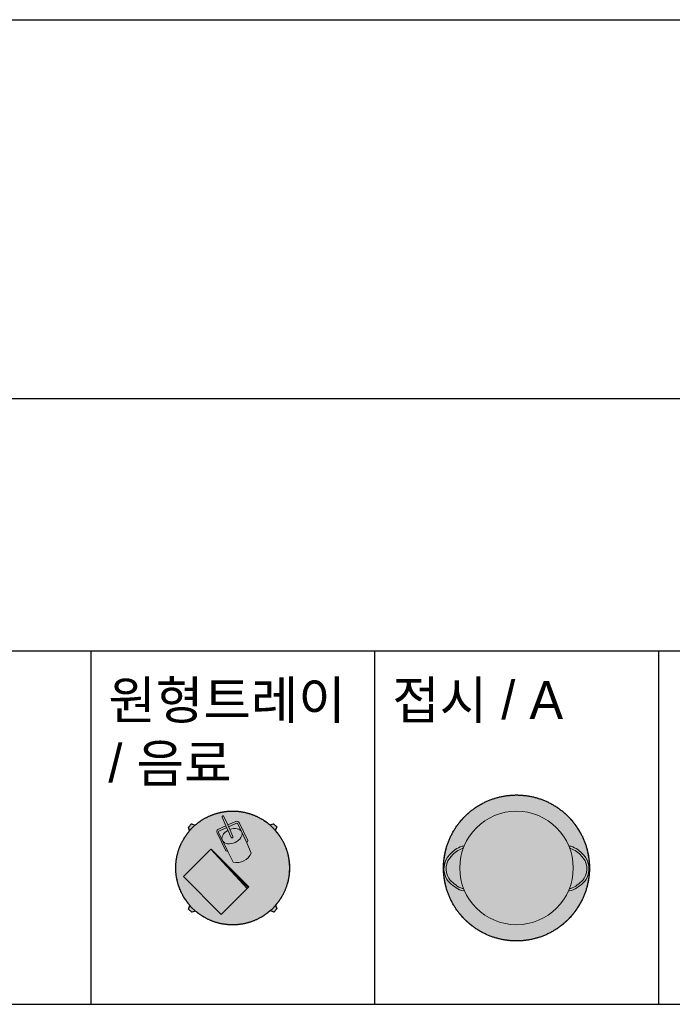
# Model space of a CAD drawing. Header units: millimetres. Extents: x 488786 to 747986, y 25193 to 95000.
# Tile 46 of 127: x 556269 to 558855, y 91100 to 95000. Entities that reach past the tile are written whole.
import ezdxf

# ---------------------------------------------------------------- set-up
doc = ezdxf.new("R2010")
doc.units = ezdxf.units.MM
for name, color, linetype in [('10. ETC', 251, 'Continuous'), ('13. TXT2', 43, 'Continuous'), ('25. 255', 255, 'Continuous'), ('6. FUR1', 181, 'Continuous')]:
    doc.layers.add(name, color=color, linetype=linetype)
doc.layers.add('7. FUR2', color=241, linetype='Continuous', lineweight=5)
doc.styles.add('YUHIHA_TEXT', font='Pretendard-Regular.ttf')

# ---------------------------------------------------------------- blocks, each defined once
blk = doc.blocks.new('YUHIHA_Accessory_RoundTray_Drink_A_Plan')
at = {"layer": '25. 255', "transparency": 33554687}
blk.add_hatch(color=256, dxfattribs=at).paths.add_polyline_path([(-170.2, -148.2), (-171.8, -146.2), (-173.5, -144.3), (-175.1, -142.4), (-176.7, -140.4), (-178.3, -138.4), (-179.8, -136.4), (-181.4, -134.4), (-182.9, -132.4), (-184.4, -130.4), (-185.8, -128.3), (-187.3, -126.2), (-188.7, -124.1), (-190.1, -122), (-191.4, -119.9), (-192.8, -117.7), (-194.1, -115.6), (-195.4, -113.4), (-196.7, -111.2), (-197.9, -109), (-199.1, -106.8), (-200.3, -104.6), (-201.5, -102.3), (-202.6, -100.1), (-203.8, -97.8), (-204.9, -95.5), (-205.9, -93.2), (-207, -90.9), (-208, -88.6), (-209, -86.3), (-210, -84), (-210.9, -81.6), (-211.8, -79.2), (-212.7, -76.9), (-213.6, -74.5), (-214.4, -72.1), (-215.2, -69.7), (-216, -67.3), (-216.7, -64.9), (-217.5, -62.5), (-218.2, -60), (-218.8, -57.6), (-219.5, -55.2), (-220.1, -52.7), (-220.7, -50.2), (-221.2, -47.8), (-221.8, -45.3), (-222.3, -42.8), (-222.8, -40.3), (-223.2, -37.9), (-223.6, -35.4), (-224, -32.9), (-224.4, -30.4), (-224.7, -27.8), (-225, -25.3), (-225.3, -22.8), (-225.6, -20.3), (-225.8, -17.8), (-226, -15.3), (-226.2, -12.7), (-226.3, -10.2), (-226.4, -7.7), (-226.5, -5.2), (-226.6, -2.6), (-226.6, -0.1), (-226.6, 2.4), (-226.5, 5), (-226.5, 7.5), (-226.4, 10), (-226.3, 12.5), (-226.1, 15.1), (-226, 17.6), (-225.8, 20.1), (-225.5, 22.6), (-225.3, 25.1), (-225, 27.7), (-224.7, 30.2), (-224.3, 32.7), (-224, 35.2), (-223.6, 37.7), (-223.2, 40.2), (-222.7, 42.7), (-222.2, 45.1), (-221.7, 47.6), (-221.2, 50.1), (-220.6, 52.6), (-220, 55), (-219.4, 57.5), (-218.7, 59.9), (-218.1, 62.4), (-217.4, 64.8), (-216.6, 67.2), (-215.9, 69.6), (-215.1, 72), (-214.3, 74.4), (-213.5, 76.8), (-212.6, 79.2), (-211.7, 81.5), (-210.8, 83.9), (-209.8, 86.3), (-208.9, 88.6), (-207.9, 90.9), (-206.8, 93.2), (-205.8, 95.5), (-204.7, 97.8), (-203.6, 100.1), (-202.5, 102.4), (-201.4, 104.6), (-200.2, 106.9), (-199, 109.1), (-197.8, 111.3), (-196.5, 113.5), (-195.2, 115.7), (-193.9, 117.9), (-192.6, 120), (-191.3, 122.1), (-189.9, 124.3), (-188.5, 126.4), (-187.1, 128.5), (-185.6, 130.6), (-184.2, 132.6), (-182.7, 134.7), (-181.2, 136.7), (-179.6, 138.7), (-178.1, 140.7), (-176.5, 142.7), (-174.9, 144.6), (-173.3, 146.6), (-171.6, 148.5), (-176.6, 163.2), (-164.3, 175.5), (-150.3, 170), (-148.4, 171.7), (-146.5, 173.3), (-144.5, 174.9), (-142.6, 176.5), (-140.6, 178.1), (-138.6, 179.7), (-136.6, 181.2), (-134.5, 182.7), (-132.5, 184.2), (-130.4, 185.7), (-128.4, 187.1), (-126.3, 188.5), (-124.1, 189.9), (-122, 191.3), (-119.9, 192.6), (-117.7, 193.9), (-115.5, 195.2), (-113.4, 196.5), (-111.2, 197.7), (-108.9, 199), (-106.7, 200.2), (-104.5, 201.3), (-102.2, 202.5), (-99.9, 203.6), (-97.7, 204.7), (-95.4, 205.8), (-93.1, 206.8), (-90.8, 207.8), (-88.4, 208.8), (-86.1, 209.8), (-83.7, 210.7), (-81.4, 211.7), (-79, 212.5), (-76.6, 213.4), (-74.3, 214.2), (-71.9, 215), (-69.4, 215.8), (-67, 216.6), (-64.6, 217.3), (-62.2, 218), (-59.7, 218.7), (-57.3, 219.3), (-54.8, 219.9), (-52.4, 220.5), (-49.9, 221.1), (-47.4, 221.6), (-45, 222.1), (-42.5, 222.6), (-40, 223), (-37.5, 223.5), (-35, 223.9), (-32.5, 224.2), (-30, 224.6), (-27.5, 224.9), (-25, 225.2), (-22.4, 225.4), (-19.9, 225.6), (-17.4, 225.8), (-14.9, 226), (-12.4, 226.1), (-9.8, 226.3), (-7.3, 226.3), (-4.8, 226.4), (-2.2, 226.4), (0.3, 226.4), (2.8, 226.4), (5.3, 226.3), (7.9, 226.2), (10.4, 226.1), (12.9, 226), (15.5, 225.8), (18, 225.6), (20.5, 225.4), (23, 225.1), (25.5, 224.8), (28, 224.5), (30.5, 224.2), (33, 223.8), (35.5, 223.4), (38, 223), (40.5, 222.5), (43, 222.1), (45.5, 221.5), (48, 221), (50.4, 220.4), (52.9, 219.9), (55.3, 219.2), (57.8, 218.6), (60.2, 217.9), (62.6, 217.2), (65.1, 216.5), (67.5, 215.7), (69.9, 214.9), (72.3, 214.1), (74.7, 213.3), (77, 212.4), (79.4, 211.5), (81.8, 210.6), (84.1, 209.7), (86.5, 208.7), (88.8, 207.7), (91.1, 206.7), (93.4, 205.6), (95.7, 204.6), (98, 203.5), (100.2, 202.3), (102.5, 201.2), (104.7, 200), (107, 198.8), (109.2, 197.6), (111.4, 196.3), (113.5, 195.1), (115.7, 193.8), (117.9, 192.4), (120, 191.1), (122.1, 189.7), (124.3, 188.3), (126.3, 186.9), (128.4, 185.5), (130.5, 184), (132.5, 182.5), (134.6, 181), (136.6, 179.5), (138.6, 177.9), (140.5, 176.3), (142.5, 174.7), (144.4, 173.1), (146.4, 171.5), (161, 176.4), (173.4, 164.1), (167.9, 150.1), (169.5, 148.2), (171.2, 146.3), (172.8, 144.4), (174.4, 142.4), (176, 140.4), (177.5, 138.4), (179.1, 136.4), (180.6, 134.4), (182, 132.3), (183.5, 130.3), (184.9, 128.2), (186.4, 126.1), (187.8, 124), (189.1, 121.9), (190.5, 119.7), (191.8, 117.6), (193.1, 115.4), (194.4, 113.2), (195.6, 111), (196.8, 108.8), (198, 106.6), (199.2, 104.3), (200.3, 102.1), (201.5, 99.8), (202.6, 97.5), (203.6, 95.2), (204.7, 92.9), (205.7, 90.6), (206.7, 88.3), (207.7, 85.9), (208.6, 83.6), (209.5, 81.2), (210.4, 78.9), (211.3, 76.5), (212.1, 74.1), (212.9, 71.7), (213.7, 69.3), (214.4, 66.9), (215.2, 64.4), (215.9, 62), (216.5, 59.6), (217.2, 57.1), (217.8, 54.7), (218.4, 52.2), (218.9, 49.8), (219.5, 47.3), (220, 44.8), (220.5, 42.3), (220.9, 39.8), (221.3, 37.3), (221.7, 34.8), (222.1, 32.3), (222.4, 29.8), (222.7, 27.3), (223, 24.8), (223.3, 22.3), (223.5, 19.8), (223.7, 17.2), (223.9, 14.7), (224, 12.2), (224.1, 9.7), (224.2, 7.1), (224.2, 4.6), (224.3, 2.1), (224.3, -0.5), (224.2, -3), (224.2, -5.5), (224.1, -8), (224, -10.6), (223.8, -13.1), (223.7, -15.6), (223.5, -18.1), (223.2, -20.7), (223, -23.2), (222.7, -25.7), (222.4, -28.2), (222, -30.7), (221.7, -33.2), (221.3, -35.7), (220.8, -38.2), (220.4, -40.7), (219.9, -43.2), (219.4, -45.6), (218.9, -48.1), (218.3, -50.6), (217.7, -53), (217.1, -55.5), (216.4, -57.9), (215.8, -60.4), (215.1, -62.8), (214.3, -65.2), (213.6, -67.6), (212.8, -70.1), (212, -72.4), (211.2, -74.8), (210.3, -77.2), (209.4, -79.6), (208.5, -81.9), (207.5, -84.3), (206.6, -86.6), (205.6, -88.9), (204.5, -91.3), (203.5, -93.6), (202.4, -95.9), (201.3, -98.1), (200.2, -100.4), (199.1, -102.6), (197.9, -104.9), (196.7, -107.1), (195.5, -109.3), (194.2, -111.5), (192.9, -113.7), (191.6, -115.9), (190.3, -118), (189, -120.2), (187.6, -122.3), (186.2, -124.4), (184.8, -126.5), (183.3, -128.6), (181.9, -130.7), (180.4, -132.7), (178.9, -134.7), (177.3, -136.7), (175.8, -138.7), (174.2, -140.7), (172.6, -142.7), (171, -144.6), (169.3, -146.5), (174.3, -161.2), (162, -173.5), (148, -168), (146.1, -169.7), (144.2, -171.3), (142.2, -173), (140.3, -174.6), (138.3, -176.1), (136.3, -177.7), (134.3, -179.2), (132.3, -180.7), (130.2, -182.2), (128.1, -183.7), (126.1, -185.1), (124, -186.5), (121.9, -187.9), (119.7, -189.3), (117.6, -190.6), (115.4, -192), (113.3, -193.3), (111.1, -194.5), (108.9, -195.8), (106.6, -197), (104.4, -198.2), (102.2, -199.4), (99.9, -200.5), (97.7, -201.6), (95.4, -202.7), (93.1, -203.8), (90.8, -204.8), (88.5, -205.9), (86.1, -206.9), (83.8, -207.8), (81.4, -208.8), (79.1, -209.7), (76.7, -210.6), (74.3, -211.4), (72, -212.3), (69.6, -213.1), (67.2, -213.8), (64.7, -214.6), (62.3, -215.3), (59.9, -216), (57.4, -216.7), (55, -217.3), (52.5, -217.9), (50.1, -218.5), (47.6, -219.1), (45.1, -219.6), (42.7, -220.1), (40.2, -220.6), (37.7, -221.1), (35.2, -221.5), (32.7, -221.9), (30.2, -222.2), (27.7, -222.6), (25.2, -222.9), (22.7, -223.2), (20.1, -223.4), (17.6, -223.7), (15.1, -223.9), (12.6, -224), (10.1, -224.2), (7.5, -224.3), (5, -224.4), (2.5, -224.4), (-0.1, -224.4), (-2.6, -224.4), (-5.1, -224.4), (-7.6, -224.3), (-10.2, -224.3), (-12.7, -224.1), (-15.2, -224), (-17.8, -223.8), (-20.3, -223.6), (-22.8, -223.4), (-25.3, -223.1), (-27.8, -222.9), (-30.3, -222.5), (-32.8, -222.2), (-35.3, -221.8), (-37.8, -221.4), (-40.3, -221), (-42.8, -220.6), (-45.3, -220.1), (-47.8, -219.6), (-50.3, -219), (-52.7, -218.5), (-55.2, -217.9), (-57.6, -217.3), (-60.1, -216.6), (-62.5, -215.9), (-64.9, -215.2), (-67.4, -214.5), (-69.8, -213.7), (-72.2, -213), (-74.6, -212.1), (-77, -211.3), (-79.4, -210.4), (-81.7, -209.6), (-84.1, -208.6), (-86.4, -207.7), (-88.8, -206.7), (-91.1, -205.7), (-93.4, -204.7), (-95.7, -203.7), (-98, -202.6), (-100.3, -201.5), (-102.5, -200.4), (-104.8, -199.2), (-107, -198), (-109.3, -196.8), (-111.5, -195.6), (-113.7, -194.4), (-115.9, -193.1), (-118, -191.8), (-120.2, -190.5), (-122.3, -189.1), (-124.4, -187.7), (-126.6, -186.4), (-128.7, -184.9), (-130.7, -183.5), (-132.8, -182), (-134.8, -180.5), (-136.9, -179), (-138.9, -177.5), (-140.9, -175.9), (-142.8, -174.4), (-144.8, -172.8), (-146.7, -171.1), (-148.7, -169.5), (-163.3, -174.4), (-175.7, -162.1)], is_closed=False, flags=16)
at = {"layer": '6. FUR1'}
blk.add_lwpolyline([(-170.2, -148.2), (-171.8, -146.2), (-173.5, -144.3), (-175.1, -142.4), (-176.7, -140.4), (-178.3, -138.4), (-179.8, -136.4), (-181.4, -134.4), (-182.9, -132.4), (-184.4, -130.4), (-185.8, -128.3), (-187.3, -126.2), (-188.7, -124.1), (-190.1, -122), (-191.4, -119.9), (-192.8, -117.7), (-194.1, -115.6), (-195.4, -113.4), (-196.7, -111.2), (-197.9, -109), (-199.1, -106.8), (-200.3, -104.6), (-201.5, -102.3), (-202.6, -100.1), (-203.8, -97.8), (-204.9, -95.5), (-205.9, -93.2), (-207, -90.9), (-208, -88.6), (-209, -86.3), (-210, -84), (-210.9, -81.6), (-211.8, -79.2), (-212.7, -76.9), (-213.6, -74.5), (-214.4, -72.1), (-215.2, -69.7), (-216, -67.3), (-216.7, -64.9), (-217.5, -62.5), (-218.2, -60), (-218.8, -57.6), (-219.5, -55.2), (-220.1, -52.7), (-220.7, -50.2), (-221.2, -47.8), (-221.8, -45.3), (-222.3, -42.8), (-222.8, -40.3), (-223.2, -37.9), (-223.6, -35.4), (-224, -32.9), (-224.4, -30.4), (-224.7, -27.8), (-225, -25.3), (-225.3, -22.8), (-225.6, -20.3), (-225.8, -17.8), (-226, -15.3), (-226.2, -12.7), (-226.3, -10.2), (-226.4, -7.7), (-226.5, -5.2), (-226.6, -2.6), (-226.6, -0.1), (-226.6, 2.4), (-226.5, 5), (-226.5, 7.5), (-226.4, 10), (-226.3, 12.5), (-226.1, 15.1), (-226, 17.6), (-225.8, 20.1), (-225.5, 22.6), (-225.3, 25.1), (-225, 27.7), (-224.7, 30.2), (-224.3, 32.7), (-224, 35.2), (-223.6, 37.7), (-223.2, 40.2), (-222.7, 42.7), (-222.2, 45.1), (-221.7, 47.6), (-221.2, 50.1), (-220.6, 52.6), (-220, 55), (-219.4, 57.5), (-218.7, 59.9), (-218.1, 62.4), (-217.4, 64.8), (-216.6, 67.2), (-215.9, 69.6), (-215.1, 72), (-214.3, 74.4), (-213.5, 76.8), (-212.6, 79.2), (-211.7, 81.5), (-210.8, 83.9), (-209.8, 86.3), (-208.9, 88.6), (-207.9, 90.9), (-206.8, 93.2), (-205.8, 95.5), (-204.7, 97.8), (-203.6, 100.1), (-202.5, 102.4), (-201.4, 104.6), (-200.2, 106.9), (-199, 109.1), (-197.8, 111.3), (-196.5, 113.5), (-195.2, 115.7), (-193.9, 117.9), (-192.6, 120), (-191.3, 122.1), (-189.9, 124.3), (-188.5, 126.4), (-187.1, 128.5), (-185.6, 130.6), (-184.2, 132.6), (-182.7, 134.7), (-181.2, 136.7), (-179.6, 138.7), (-178.1, 140.7), (-176.5, 142.7), (-174.9, 144.6), (-173.3, 146.6), (-171.6, 148.5), (-176.6, 163.2), (-164.3, 175.5), (-150.3, 170), (-148.4, 171.7), (-146.5, 173.3), (-144.5, 174.9), (-142.6, 176.5), (-140.6, 178.1), (-138.6, 179.7), (-136.6, 181.2), (-134.5, 182.7), (-132.5, 184.2), (-130.4, 185.7), (-128.4, 187.1), (-126.3, 188.5), (-124.1, 189.9), (-122, 191.3), (-119.9, 192.6), (-117.7, 193.9), (-115.5, 195.2), (-113.4, 196.5), (-111.2, 197.7), (-108.9, 199), (-106.7, 200.2), (-104.5, 201.3), (-102.2, 202.5), (-99.9, 203.6), (-97.7, 204.7), (-95.4, 205.8), (-93.1, 206.8), (-90.8, 207.8), (-88.4, 208.8), (-86.1, 209.8), (-83.7, 210.7), (-81.4, 211.7), (-79, 212.5), (-76.6, 213.4), (-74.3, 214.2), (-71.9, 215), (-69.4, 215.8), (-67, 216.6), (-64.6, 217.3), (-62.2, 218), (-59.7, 218.7), (-57.3, 219.3), (-54.8, 219.9), (-52.4, 220.5), (-49.9, 221.1), (-47.4, 221.6), (-45, 222.1), (-42.5, 222.6), (-40, 223), (-37.5, 223.5), (-35, 223.9), (-32.5, 224.2), (-30, 224.6), (-27.5, 224.9), (-25, 225.2), (-22.4, 225.4), (-19.9, 225.6), (-17.4, 225.8), (-14.9, 226), (-12.4, 226.1), (-9.8, 226.3), (-7.3, 226.3), (-4.8, 226.4), (-2.2, 226.4), (0.3, 226.4), (2.8, 226.4), (5.3, 226.3), (7.9, 226.2), (10.4, 226.1), (12.9, 226), (15.5, 225.8), (18, 225.6), (20.5, 225.4), (23, 225.1), (25.5, 224.8), (28, 224.5), (30.5, 224.2), (33, 223.8), (35.5, 223.4), (38, 223), (40.5, 222.5), (43, 222.1), (45.5, 221.5), (48, 221), (50.4, 220.4), (52.9, 219.9), (55.3, 219.2), (57.8, 218.6), (60.2, 217.9), (62.6, 217.2), (65.1, 216.5), (67.5, 215.7), (69.9, 214.9), (72.3, 214.1), (74.7, 213.3), (77, 212.4), (79.4, 211.5), (81.8, 210.6), (84.1, 209.7), (86.5, 208.7), (88.8, 207.7), (91.1, 206.7), (93.4, 205.6), (95.7, 204.6), (98, 203.5), (100.2, 202.3), (102.5, 201.2), (104.7, 200), (107, 198.8), (109.2, 197.6), (111.4, 196.3), (113.5, 195.1), (115.7, 193.8), (117.9, 192.4), (120, 191.1), (122.1, 189.7), (124.3, 188.3), (126.3, 186.9), (128.4, 185.5), (130.5, 184), (132.5, 182.5), (134.6, 181), (136.6, 179.5), (138.6, 177.9), (140.5, 176.3), (142.5, 174.7), (144.4, 173.1), (146.4, 171.5), (161, 176.4), (173.4, 164.1), (167.9, 150.1), (169.5, 148.2), (171.2, 146.3), (172.8, 144.4), (174.4, 142.4), (176, 140.4), (177.5, 138.4), (179.1, 136.4), (180.6, 134.4), (182, 132.3), (183.5, 130.3), (184.9, 128.2), (186.4, 126.1), (187.8, 124), (189.1, 121.9), (190.5, 119.7), (191.8, 117.6), (193.1, 115.4), (194.4, 113.2), (195.6, 111), (196.8, 108.8), (198, 106.6), (199.2, 104.3), (200.3, 102.1), (201.5, 99.8), (202.6, 97.5), (203.6, 95.2), (204.7, 92.9), (205.7, 90.6), (206.7, 88.3), (207.7, 85.9), (208.6, 83.6), (209.5, 81.2), (210.4, 78.9), (211.3, 76.5), (212.1, 74.1), (212.9, 71.7), (213.7, 69.3), (214.4, 66.9), (215.2, 64.4), (215.9, 62), (216.5, 59.6), (217.2, 57.1), (217.8, 54.7), (218.4, 52.2), (218.9, 49.8), (219.5, 47.3), (220, 44.8), (220.5, 42.3), (220.9, 39.8), (221.3, 37.3), (221.7, 34.8), (222.1, 32.3), (222.4, 29.8), (222.7, 27.3), (223, 24.8), (223.3, 22.3), (223.5, 19.8), (223.7, 17.2), (223.9, 14.7), (224, 12.2), (224.1, 9.7), (224.2, 7.1), (224.2, 4.6), (224.3, 2.1), (224.3, -0.5), (224.2, -3), (224.2, -5.5), (224.1, -8), (224, -10.6), (223.8, -13.1), (223.7, -15.6), (223.5, -18.1), (223.2, -20.7), (223, -23.2), (222.7, -25.7), (222.4, -28.2), (222, -30.7), (221.7, -33.2), (221.3, -35.7), (220.8, -38.2), (220.4, -40.7), (219.9, -43.2), (219.4, -45.6), (218.9, -48.1), (218.3, -50.6), (217.7, -53), (217.1, -55.5), (216.4, -57.9), (215.8, -60.4), (215.1, -62.8), (214.3, -65.2), (213.6, -67.6), (212.8, -70.1), (212, -72.4), (211.2, -74.8), (210.3, -77.2), (209.4, -79.6), (208.5, -81.9), (207.5, -84.3), (206.6, -86.6), (205.6, -88.9), (204.5, -91.3), (203.5, -93.6), (202.4, -95.9), (201.3, -98.1), (200.2, -100.4), (199.1, -102.6), (197.9, -104.9), (196.7, -107.1), (195.5, -109.3), (194.2, -111.5), (192.9, -113.7), (191.6, -115.9), (190.3, -118), (189, -120.2), (187.6, -122.3), (186.2, -124.4), (184.8, -126.5), (183.3, -128.6), (181.9, -130.7), (180.4, -132.7), (178.9, -134.7), (177.3, -136.7), (175.8, -138.7), (174.2, -140.7), (172.6, -142.7), (171, -144.6), (169.3, -146.5), (174.3, -161.2), (162, -173.5), (148, -168), (146.1, -169.7), (144.2, -171.3), (142.2, -173), (140.3, -174.6), (138.3, -176.1), (136.3, -177.7), (134.3, -179.2), (132.3, -180.7), (130.2, -182.2), (128.1, -183.7), (126.1, -185.1), (124, -186.5), (121.9, -187.9), (119.7, -189.3), (117.6, -190.6), (115.4, -192), (113.3, -193.3), (111.1, -194.5), (108.9, -195.8), (106.6, -197), (104.4, -198.2), (102.2, -199.4), (99.9, -200.5), (97.7, -201.6), (95.4, -202.7), (93.1, -203.8), (90.8, -204.8), (88.5, -205.9), (86.1, -206.9), (83.8, -207.8), (81.4, -208.8), (79.1, -209.7), (76.7, -210.6), (74.3, -211.4), (72, -212.3), (69.6, -213.1), (67.2, -213.8), (64.7, -214.6), (62.3, -215.3), (59.9, -216), (57.4, -216.7), (55, -217.3), (52.5, -217.9), (50.1, -218.5), (47.6, -219.1), (45.1, -219.6), (42.7, -220.1), (40.2, -220.6), (37.7, -221.1), (35.2, -221.5), (32.7, -221.9), (30.2, -222.2), (27.7, -222.6), (25.2, -222.9), (22.7, -223.2), (20.1, -223.4), (17.6, -223.7), (15.1, -223.9), (12.6, -224), (10.1, -224.2), (7.5, -224.3), (5, -224.4), (2.5, -224.4), (-0.1, -224.4), (-2.6, -224.4), (-5.1, -224.4), (-7.6, -224.3), (-10.2, -224.3), (-12.7, -224.1), (-15.2, -224), (-17.8, -223.8), (-20.3, -223.6), (-22.8, -223.4), (-25.3, -223.1), (-27.8, -222.9), (-30.3, -222.5), (-32.8, -222.2), (-35.3, -221.8), (-37.8, -221.4), (-40.3, -221), (-42.8, -220.6), (-45.3, -220.1), (-47.8, -219.6), (-50.3, -219), (-52.7, -218.5), (-55.2, -217.9), (-57.6, -217.3), (-60.1, -216.6), (-62.5, -215.9), (-64.9, -215.2), (-67.4, -214.5), (-69.8, -213.7), (-72.2, -213), (-74.6, -212.1), (-77, -211.3), (-79.4, -210.4), (-81.7, -209.6), (-84.1, -208.6), (-86.4, -207.7), (-88.8, -206.7), (-91.1, -205.7), (-93.4, -204.7), (-95.7, -203.7), (-98, -202.6), (-100.3, -201.5), (-102.5, -200.4), (-104.8, -199.2), (-107, -198), (-109.3, -196.8), (-111.5, -195.6), (-113.7, -194.4), (-115.9, -193.1), (-118, -191.8), (-120.2, -190.5), (-122.3, -189.1), (-124.4, -187.7), (-126.6, -186.4), (-128.7, -184.9), (-130.7, -183.5), (-132.8, -182), (-134.8, -180.5), (-136.9, -179), (-138.9, -177.5), (-140.9, -175.9), (-142.8, -174.4), (-144.8, -172.8), (-146.7, -171.1), (-148.7, -169.5), (-163.3, -174.4), (-175.7, -162.1)], close=True, dxfattribs=at)
at = {"layer": '7. FUR2'}
for q in [(59.9, -76.9), (56.4, -80.4)]:
    blk.add_line((-86.9, 75.8), q, dxfattribs=at)
for points in [[(167.9, 150.1), (173.4, 164.1), (161, 176.4), (146.4, 171.5, 0.375349), (-150.3, 170), (-164.3, 175.5), (-176.6, 163.2), (-171.6, 148.5, 0.375388), (-170.2, -148.2), (-175.7, -162.1), (-163.3, -174.4), (-148.7, -169.5, 0.375312), (148, -168), (162, -173.5), (174.3, -161.2), (169.3, -146.5, 0.37535), (167.9, 150.1, -0.030101)], [(-43.1, 202.6), (-27.7, 168), (-59.2, 153.9, 0.383469), (-62.5, 139.6), (-28.5, 68.5), (-20.2, 66.7), (1, 24.4, 0.377289), (72.1, 60.1), (54.7, 101.2), (58.5, 109.3), (25, 180.6, 0.385978), (10.9, 185.2), (-20.5, 171.3), (-35.5, 205.1, 0.907486), (-43.1, 202.6, 0.123581)], [(-24.8, 161.4), (-53.3, 148.6, 0.40906), (-56.2, 138.4), (-20.2, 66.7)], [(-27.7, 167.9), (-7.2, 121.9, 0.999736), (0, 125.1), (-20.5, 171.3)], [(54.7, 101.2), (19.5, 176.4, 0.291451), (11.4, 177.6), (-17.5, 164.6)]]:
    blk.add_lwpolyline(points, format="xyb", dxfattribs=at)
blk.add_lwpolyline([(-86.9, 75.8), (-196.4, -33), (-47.2, -183.2), (62.5, -74.2), (-86.7, 76)], dxfattribs=at)
for centre, radius, start, end in [((-13.1, 12.7), 208.7, 131.0894, 139.4159), ((-3.1, -0.7), 228, 41.4157, 49.0325), ((25.9, 27.9), 263.5, 221.9287, 228.5196), ((0, 0), 223.9, 311.3734, 319.1288)]:
    blk.add_arc(centre, radius, start, end, dxfattribs=at)
blk.add_ellipse((-3.7, 127), major_axis=(38.5, 16.4), ratio=0.663269, start_param=1.708235, end_param=7.802217, dxfattribs=at)
blk = doc.blocks.new('YUHIHA_Accessory_Plate_A_Plan')
at = {"layer": '25. 255', "transparency": 33554687}
blk.add_hatch(color=256, dxfattribs=at).paths.add_polyline_path([(289.1, -3.5), (289, -7.1), (288.9, -10.6), (288.8, -14.2), (288.6, -17.7), (288.3, -21.3), (288, -24.8), (287.7, -28.3), (287.4, -31.9), (286.9, -35.4), (286.5, -38.9), (286, -42.4), (285.4, -45.9), (284.9, -49.4), (284.2, -52.9), (283.6, -56.4), (282.8, -59.9), (282.1, -63.3), (281.3, -66.8), (280.4, -70.2), (279.6, -73.7), (278.6, -77.1), (277.7, -80.5), (276.7, -83.9), (275.6, -87.3), (274.5, -90.7), (273.4, -94.1), (272.2, -97.4), (271, -100.7), (269.7, -104.1), (268.4, -107.4), (267.1, -110.6), (265.7, -113.9), (264.3, -117.2), (262.9, -120.4), (261.4, -123.6), (259.8, -126.8), (258.2, -130), (256.6, -133.1), (255, -136.3), (253.3, -139.4), (251.6, -142.5), (249.8, -145.6), (248, -148.6), (246.1, -151.7), (244.3, -154.7), (242.3, -157.7), (240.4, -160.6), (238.4, -163.6), (236.4, -166.5), (234.3, -169.4), (232.2, -172.2), (230.1, -175.1), (227.9, -177.9), (225.7, -180.7), (223.5, -183.4), (221.2, -186.1), (218.9, -188.8), (216.6, -191.5), (214.2, -194.2), (211.8, -196.8), (209.4, -199.4), (206.9, -201.9), (204.4, -204.4), (201.9, -206.9), (199.4, -209.4), (196.8, -211.8), (194.2, -214.2), (191.5, -216.6), (188.8, -218.9), (186.1, -221.2), (183.4, -223.5), (180.7, -225.7), (177.9, -227.9), (175.1, -230.1), (172.2, -232.2), (169.4, -234.3), (166.5, -236.4), (163.6, -238.4), (160.6, -240.4), (157.7, -242.3), (154.7, -244.3), (151.7, -246.1), (148.6, -248), (145.6, -249.8), (142.5, -251.6), (139.4, -253.3), (136.3, -255), (133.1, -256.6), (130, -258.2), (126.8, -259.8), (123.6, -261.4), (120.4, -262.9), (117.2, -264.3), (113.9, -265.7), (110.6, -267.1), (107.4, -268.4), (104.1, -269.7), (100.7, -271), (97.4, -272.2), (94.1, -273.4), (90.7, -274.5), (87.3, -275.6), (83.9, -276.7), (80.5, -277.7), (77.1, -278.6), (73.7, -279.6), (70.2, -280.4), (66.8, -281.3), (63.3, -282.1), (59.9, -282.8), (56.4, -283.6), (52.9, -284.2), (49.4, -284.9), (45.9, -285.4), (42.4, -286), (38.9, -286.5), (35.4, -286.9), (31.9, -287.4), (28.3, -287.7), (24.8, -288), (21.3, -288.3), (17.7, -288.6), (14.2, -288.8), (10.6, -288.9), (7.1, -289), (3.5, -289.1), (0, -289.1), (-3.5, -289.1), (-7.1, -289), (-10.6, -288.9), (-14.2, -288.8), (-17.7, -288.6), (-21.3, -288.3), (-24.8, -288), (-28.3, -287.7), (-31.9, -287.4), (-35.4, -286.9), (-38.9, -286.5), (-42.4, -286), (-45.9, -285.4), (-49.4, -284.9), (-52.9, -284.2), (-56.4, -283.6), (-59.9, -282.8), (-63.3, -282.1), (-66.8, -281.3), (-70.2, -280.4), (-73.7, -279.6), (-77.1, -278.6), (-80.5, -277.7), (-83.9, -276.7), (-87.3, -275.6), (-90.7, -274.5), (-94.1, -273.4), (-97.4, -272.2), (-100.7, -271), (-104.1, -269.7), (-107.4, -268.4), (-110.6, -267.1), (-113.9, -265.7), (-117.2, -264.3), (-120.4, -262.9), (-123.6, -261.4), (-126.8, -259.8), (-130, -258.2), (-133.1, -256.6), (-136.3, -255), (-139.4, -253.3), (-142.5, -251.6), (-145.6, -249.8), (-148.6, -248), (-151.7, -246.1), (-154.7, -244.3), (-157.7, -242.3), (-160.6, -240.4), (-163.6, -238.4), (-166.5, -236.4), (-169.4, -234.3), (-172.2, -232.2), (-175.1, -230.1), (-177.9, -227.9), (-180.7, -225.7), (-183.4, -223.5), (-186.1, -221.2), (-188.8, -218.9), (-191.5, -216.6), (-194.2, -214.2), (-196.8, -211.8), (-199.4, -209.4), (-201.9, -206.9), (-204.4, -204.4), (-206.9, -201.9), (-209.4, -199.4), (-211.8, -196.8), (-214.2, -194.2), (-216.6, -191.5), (-218.9, -188.8), (-221.2, -186.1), (-223.5, -183.4), (-225.7, -180.7), (-227.9, -177.9), (-230.1, -175.1), (-232.2, -172.2), (-234.3, -169.4), (-236.4, -166.5), (-238.4, -163.6), (-240.4, -160.6), (-242.3, -157.7), (-244.3, -154.7), (-246.1, -151.7), (-248, -148.6), (-249.8, -145.6), (-251.6, -142.5), (-253.3, -139.4), (-255, -136.3), (-256.6, -133.1), (-258.2, -130), (-259.8, -126.8), (-261.4, -123.6), (-262.9, -120.4), (-264.3, -117.2), (-265.7, -113.9), (-267.1, -110.6), (-268.4, -107.4), (-269.7, -104.1), (-271, -100.7), (-272.2, -97.4), (-273.4, -94.1), (-274.5, -90.7), (-275.6, -87.3), (-276.7, -83.9), (-277.7, -80.5), (-278.6, -77.1), (-279.6, -73.7), (-280.4, -70.2), (-281.3, -66.8), (-282.1, -63.3), (-282.8, -59.9), (-283.6, -56.4), (-284.2, -52.9), (-284.9, -49.4), (-285.4, -45.9), (-286, -42.4), (-286.5, -38.9), (-286.9, -35.4), (-287.4, -31.9), (-287.7, -28.3), (-288, -24.8), (-288.3, -21.3), (-288.6, -17.7), (-288.8, -14.2), (-288.9, -10.6), (-289, -7.1), (-289.1, -3.5), (-289.1, 0), (-289.1, 3.5), (-289, 7.1), (-288.9, 10.6), (-288.8, 14.2), (-288.6, 17.7), (-288.3, 21.3), (-288, 24.8), (-287.7, 28.3), (-287.4, 31.9), (-286.9, 35.4), (-286.5, 38.9), (-286, 42.4), (-285.4, 45.9), (-284.9, 49.4), (-284.2, 52.9), (-283.6, 56.4), (-282.8, 59.9), (-282.1, 63.3), (-281.3, 66.8), (-280.4, 70.2), (-279.6, 73.7), (-278.6, 77.1), (-277.7, 80.5), (-276.7, 83.9), (-275.6, 87.3), (-274.5, 90.7), (-273.4, 94.1), (-272.2, 97.4), (-271, 100.7), (-269.7, 104.1), (-268.4, 107.4), (-267.1, 110.6), (-265.7, 113.9), (-264.3, 117.2), (-262.9, 120.4), (-261.4, 123.6), (-259.8, 126.8), (-258.2, 130), (-256.6, 133.1), (-255, 136.3), (-253.3, 139.4), (-251.6, 142.5), (-249.8, 145.6), (-248, 148.6), (-246.1, 151.7), (-244.3, 154.7), (-242.3, 157.7), (-240.4, 160.6), (-238.4, 163.6), (-236.4, 166.5), (-234.3, 169.4), (-232.2, 172.2), (-230.1, 175.1), (-227.9, 177.9), (-225.7, 180.7), (-223.5, 183.4), (-221.2, 186.1), (-218.9, 188.8), (-216.6, 191.5), (-214.2, 194.2), (-211.8, 196.8), (-209.4, 199.4), (-206.9, 201.9), (-204.4, 204.4), (-201.9, 206.9), (-199.4, 209.4), (-196.8, 211.8), (-194.2, 214.2), (-191.5, 216.6), (-188.8, 218.9), (-186.1, 221.2), (-183.4, 223.5), (-180.7, 225.7), (-177.9, 227.9), (-175.1, 230.1), (-172.2, 232.2), (-169.4, 234.3), (-166.5, 236.4), (-163.6, 238.4), (-160.6, 240.4), (-157.7, 242.3), (-154.7, 244.3), (-151.7, 246.1), (-148.6, 248), (-145.6, 249.8), (-142.5, 251.6), (-139.4, 253.3), (-136.3, 255), (-133.1, 256.6), (-130, 258.2), (-126.8, 259.8), (-123.6, 261.4), (-120.4, 262.9), (-117.2, 264.3), (-113.9, 265.7), (-110.6, 267.1), (-107.4, 268.4), (-104.1, 269.7), (-100.7, 271), (-97.4, 272.2), (-94.1, 273.4), (-90.7, 274.5), (-87.3, 275.6), (-83.9, 276.7), (-80.5, 277.7), (-77.1, 278.6), (-73.7, 279.6), (-70.2, 280.4), (-66.8, 281.3), (-63.3, 282.1), (-59.9, 282.8), (-56.4, 283.6), (-52.9, 284.2), (-49.4, 284.9), (-45.9, 285.4), (-42.4, 286), (-38.9, 286.5), (-35.4, 286.9), (-31.9, 287.4), (-28.3, 287.7), (-24.8, 288), (-21.3, 288.3), (-17.7, 288.6), (-14.2, 288.8), (-10.6, 288.9), (-7.1, 289), (-3.5, 289.1), (0, 289.1), (3.5, 289.1), (7.1, 289), (10.6, 288.9), (14.2, 288.8), (17.7, 288.6), (21.3, 288.3), (24.8, 288), (28.3, 287.7), (31.9, 287.4), (35.4, 286.9), (38.9, 286.5), (42.4, 286), (45.9, 285.4), (49.4, 284.9), (52.9, 284.2), (56.4, 283.6), (59.9, 282.8), (63.3, 282.1), (66.8, 281.3), (70.2, 280.4), (73.7, 279.6), (77.1, 278.6), (80.5, 277.7), (83.9, 276.7), (87.3, 275.6), (90.7, 274.5), (94.1, 273.4), (97.4, 272.2), (100.7, 271), (104.1, 269.7), (107.4, 268.4), (110.6, 267.1), (113.9, 265.7), (117.2, 264.3), (120.4, 262.9), (123.6, 261.4), (126.8, 259.8), (130, 258.2), (133.1, 256.6), (136.3, 255), (139.4, 253.3), (142.5, 251.6), (145.6, 249.8), (148.6, 248), (151.7, 246.1), (154.7, 244.3), (157.7, 242.3), (160.6, 240.4), (163.6, 238.4), (166.5, 236.4), (169.4, 234.3), (172.2, 232.2), (175.1, 230.1), (177.9, 227.9), (180.7, 225.7), (183.4, 223.5), (186.1, 221.2), (188.8, 218.9), (191.5, 216.6), (194.2, 214.2), (196.8, 211.8), (199.4, 209.4), (201.9, 206.9), (204.4, 204.4), (206.9, 201.9), (209.4, 199.4), (211.8, 196.8), (214.2, 194.2), (216.6, 191.5), (218.9, 188.8), (221.2, 186.1), (223.5, 183.4), (225.7, 180.7), (227.9, 177.9), (230.1, 175.1), (232.2, 172.2), (234.3, 169.4), (236.4, 166.5), (238.4, 163.6), (240.4, 160.6), (242.3, 157.7), (244.3, 154.7), (246.1, 151.7), (248, 148.6), (249.8, 145.6), (251.6, 142.5), (253.3, 139.4), (255, 136.3), (256.6, 133.1), (258.2, 130), (259.8, 126.8), (261.4, 123.6), (262.9, 120.4), (264.3, 117.2), (265.7, 113.9), (267.1, 110.6), (268.4, 107.4), (269.7, 104.1), (271, 100.7), (272.2, 97.4), (273.4, 94.1), (274.5, 90.7), (275.6, 87.3), (276.7, 83.9), (277.7, 80.5), (278.6, 77.1), (279.6, 73.7), (280.4, 70.2), (281.3, 66.8), (282.1, 63.3), (282.8, 59.9), (283.6, 56.4), (284.2, 52.9), (284.9, 49.4), (285.4, 45.9), (286, 42.4), (286.5, 38.9), (286.9, 35.4), (287.4, 31.9), (287.7, 28.3), (288, 24.8), (288.3, 21.3), (288.6, 17.7), (288.8, 14.2), (288.9, 10.6), (289, 7.1), (289.1, 3.5), (289.1, 0)], is_closed=False, flags=16)
at = {"layer": '6. FUR1'}
blk.add_lwpolyline([(289.1, -3.5), (289, -7.1), (288.9, -10.6), (288.8, -14.2), (288.6, -17.7), (288.3, -21.3), (288, -24.8), (287.7, -28.3), (287.4, -31.9), (286.9, -35.4), (286.5, -38.9), (286, -42.4), (285.4, -45.9), (284.9, -49.4), (284.2, -52.9), (283.6, -56.4), (282.8, -59.9), (282.1, -63.3), (281.3, -66.8), (280.4, -70.2), (279.6, -73.7), (278.6, -77.1), (277.7, -80.5), (276.7, -83.9), (275.6, -87.3), (274.5, -90.7), (273.4, -94.1), (272.2, -97.4), (271, -100.7), (269.7, -104.1), (268.4, -107.4), (267.1, -110.6), (265.7, -113.9), (264.3, -117.2), (262.9, -120.4), (261.4, -123.6), (259.8, -126.8), (258.2, -130), (256.6, -133.1), (255, -136.3), (253.3, -139.4), (251.6, -142.5), (249.8, -145.6), (248, -148.6), (246.1, -151.7), (244.3, -154.7), (242.3, -157.7), (240.4, -160.6), (238.4, -163.6), (236.4, -166.5), (234.3, -169.4), (232.2, -172.2), (230.1, -175.1), (227.9, -177.9), (225.7, -180.7), (223.5, -183.4), (221.2, -186.1), (218.9, -188.8), (216.6, -191.5), (214.2, -194.2), (211.8, -196.8), (209.4, -199.4), (206.9, -201.9), (204.4, -204.4), (201.9, -206.9), (199.4, -209.4), (196.8, -211.8), (194.2, -214.2), (191.5, -216.6), (188.8, -218.9), (186.1, -221.2), (183.4, -223.5), (180.7, -225.7), (177.9, -227.9), (175.1, -230.1), (172.2, -232.2), (169.4, -234.3), (166.5, -236.4), (163.6, -238.4), (160.6, -240.4), (157.7, -242.3), (154.7, -244.3), (151.7, -246.1), (148.6, -248), (145.6, -249.8), (142.5, -251.6), (139.4, -253.3), (136.3, -255), (133.1, -256.6), (130, -258.2), (126.8, -259.8), (123.6, -261.4), (120.4, -262.9), (117.2, -264.3), (113.9, -265.7), (110.6, -267.1), (107.4, -268.4), (104.1, -269.7), (100.7, -271), (97.4, -272.2), (94.1, -273.4), (90.7, -274.5), (87.3, -275.6), (83.9, -276.7), (80.5, -277.7), (77.1, -278.6), (73.7, -279.6), (70.2, -280.4), (66.8, -281.3), (63.3, -282.1), (59.9, -282.8), (56.4, -283.6), (52.9, -284.2), (49.4, -284.9), (45.9, -285.4), (42.4, -286), (38.9, -286.5), (35.4, -286.9), (31.9, -287.4), (28.3, -287.7), (24.8, -288), (21.3, -288.3), (17.7, -288.6), (14.2, -288.8), (10.6, -288.9), (7.1, -289), (3.5, -289.1), (0, -289.1), (-3.5, -289.1), (-7.1, -289), (-10.6, -288.9), (-14.2, -288.8), (-17.7, -288.6), (-21.3, -288.3), (-24.8, -288), (-28.3, -287.7), (-31.9, -287.4), (-35.4, -286.9), (-38.9, -286.5), (-42.4, -286), (-45.9, -285.4), (-49.4, -284.9), (-52.9, -284.2), (-56.4, -283.6), (-59.9, -282.8), (-63.3, -282.1), (-66.8, -281.3), (-70.2, -280.4), (-73.7, -279.6), (-77.1, -278.6), (-80.5, -277.7), (-83.9, -276.7), (-87.3, -275.6), (-90.7, -274.5), (-94.1, -273.4), (-97.4, -272.2), (-100.7, -271), (-104.1, -269.7), (-107.4, -268.4), (-110.6, -267.1), (-113.9, -265.7), (-117.2, -264.3), (-120.4, -262.9), (-123.6, -261.4), (-126.8, -259.8), (-130, -258.2), (-133.1, -256.6), (-136.3, -255), (-139.4, -253.3), (-142.5, -251.6), (-145.6, -249.8), (-148.6, -248), (-151.7, -246.1), (-154.7, -244.3), (-157.7, -242.3), (-160.6, -240.4), (-163.6, -238.4), (-166.5, -236.4), (-169.4, -234.3), (-172.2, -232.2), (-175.1, -230.1), (-177.9, -227.9), (-180.7, -225.7), (-183.4, -223.5), (-186.1, -221.2), (-188.8, -218.9), (-191.5, -216.6), (-194.2, -214.2), (-196.8, -211.8), (-199.4, -209.4), (-201.9, -206.9), (-204.4, -204.4), (-206.9, -201.9), (-209.4, -199.4), (-211.8, -196.8), (-214.2, -194.2), (-216.6, -191.5), (-218.9, -188.8), (-221.2, -186.1), (-223.5, -183.4), (-225.7, -180.7), (-227.9, -177.9), (-230.1, -175.1), (-232.2, -172.2), (-234.3, -169.4), (-236.4, -166.5), (-238.4, -163.6), (-240.4, -160.6), (-242.3, -157.7), (-244.3, -154.7), (-246.1, -151.7), (-248, -148.6), (-249.8, -145.6), (-251.6, -142.5), (-253.3, -139.4), (-255, -136.3), (-256.6, -133.1), (-258.2, -130), (-259.8, -126.8), (-261.4, -123.6), (-262.9, -120.4), (-264.3, -117.2), (-265.7, -113.9), (-267.1, -110.6), (-268.4, -107.4), (-269.7, -104.1), (-271, -100.7), (-272.2, -97.4), (-273.4, -94.1), (-274.5, -90.7), (-275.6, -87.3), (-276.7, -83.9), (-277.7, -80.5), (-278.6, -77.1), (-279.6, -73.7), (-280.4, -70.2), (-281.3, -66.8), (-282.1, -63.3), (-282.8, -59.9), (-283.6, -56.4), (-284.2, -52.9), (-284.9, -49.4), (-285.4, -45.9), (-286, -42.4), (-286.5, -38.9), (-286.9, -35.4), (-287.4, -31.9), (-287.7, -28.3), (-288, -24.8), (-288.3, -21.3), (-288.6, -17.7), (-288.8, -14.2), (-288.9, -10.6), (-289, -7.1), (-289.1, -3.5), (-289.1, 0), (-289.1, 3.5), (-289, 7.1), (-288.9, 10.6), (-288.8, 14.2), (-288.6, 17.7), (-288.3, 21.3), (-288, 24.8), (-287.7, 28.3), (-287.4, 31.9), (-286.9, 35.4), (-286.5, 38.9), (-286, 42.4), (-285.4, 45.9), (-284.9, 49.4), (-284.2, 52.9), (-283.6, 56.4), (-282.8, 59.9), (-282.1, 63.3), (-281.3, 66.8), (-280.4, 70.2), (-279.6, 73.7), (-278.6, 77.1), (-277.7, 80.5), (-276.7, 83.9), (-275.6, 87.3), (-274.5, 90.7), (-273.4, 94.1), (-272.2, 97.4), (-271, 100.7), (-269.7, 104.1), (-268.4, 107.4), (-267.1, 110.6), (-265.7, 113.9), (-264.3, 117.2), (-262.9, 120.4), (-261.4, 123.6), (-259.8, 126.8), (-258.2, 130), (-256.6, 133.1), (-255, 136.3), (-253.3, 139.4), (-251.6, 142.5), (-249.8, 145.6), (-248, 148.6), (-246.1, 151.7), (-244.3, 154.7), (-242.3, 157.7), (-240.4, 160.6), (-238.4, 163.6), (-236.4, 166.5), (-234.3, 169.4), (-232.2, 172.2), (-230.1, 175.1), (-227.9, 177.9), (-225.7, 180.7), (-223.5, 183.4), (-221.2, 186.1), (-218.9, 188.8), (-216.6, 191.5), (-214.2, 194.2), (-211.8, 196.8), (-209.4, 199.4), (-206.9, 201.9), (-204.4, 204.4), (-201.9, 206.9), (-199.4, 209.4), (-196.8, 211.8), (-194.2, 214.2), (-191.5, 216.6), (-188.8, 218.9), (-186.1, 221.2), (-183.4, 223.5), (-180.7, 225.7), (-177.9, 227.9), (-175.1, 230.1), (-172.2, 232.2), (-169.4, 234.3), (-166.5, 236.4), (-163.6, 238.4), (-160.6, 240.4), (-157.7, 242.3), (-154.7, 244.3), (-151.7, 246.1), (-148.6, 248), (-145.6, 249.8), (-142.5, 251.6), (-139.4, 253.3), (-136.3, 255), (-133.1, 256.6), (-130, 258.2), (-126.8, 259.8), (-123.6, 261.4), (-120.4, 262.9), (-117.2, 264.3), (-113.9, 265.7), (-110.6, 267.1), (-107.4, 268.4), (-104.1, 269.7), (-100.7, 271), (-97.4, 272.2), (-94.1, 273.4), (-90.7, 274.5), (-87.3, 275.6), (-83.9, 276.7), (-80.5, 277.7), (-77.1, 278.6), (-73.7, 279.6), (-70.2, 280.4), (-66.8, 281.3), (-63.3, 282.1), (-59.9, 282.8), (-56.4, 283.6), (-52.9, 284.2), (-49.4, 284.9), (-45.9, 285.4), (-42.4, 286), (-38.9, 286.5), (-35.4, 286.9), (-31.9, 287.4), (-28.3, 287.7), (-24.8, 288), (-21.3, 288.3), (-17.7, 288.6), (-14.2, 288.8), (-10.6, 288.9), (-7.1, 289), (-3.5, 289.1), (0, 289.1), (3.5, 289.1), (7.1, 289), (10.6, 288.9), (14.2, 288.8), (17.7, 288.6), (21.3, 288.3), (24.8, 288), (28.3, 287.7), (31.9, 287.4), (35.4, 286.9), (38.9, 286.5), (42.4, 286), (45.9, 285.4), (49.4, 284.9), (52.9, 284.2), (56.4, 283.6), (59.9, 282.8), (63.3, 282.1), (66.8, 281.3), (70.2, 280.4), (73.7, 279.6), (77.1, 278.6), (80.5, 277.7), (83.9, 276.7), (87.3, 275.6), (90.7, 274.5), (94.1, 273.4), (97.4, 272.2), (100.7, 271), (104.1, 269.7), (107.4, 268.4), (110.6, 267.1), (113.9, 265.7), (117.2, 264.3), (120.4, 262.9), (123.6, 261.4), (126.8, 259.8), (130, 258.2), (133.1, 256.6), (136.3, 255), (139.4, 253.3), (142.5, 251.6), (145.6, 249.8), (148.6, 248), (151.7, 246.1), (154.7, 244.3), (157.7, 242.3), (160.6, 240.4), (163.6, 238.4), (166.5, 236.4), (169.4, 234.3), (172.2, 232.2), (175.1, 230.1), (177.9, 227.9), (180.7, 225.7), (183.4, 223.5), (186.1, 221.2), (188.8, 218.9), (191.5, 216.6), (194.2, 214.2), (196.8, 211.8), (199.4, 209.4), (201.9, 206.9), (204.4, 204.4), (206.9, 201.9), (209.4, 199.4), (211.8, 196.8), (214.2, 194.2), (216.6, 191.5), (218.9, 188.8), (221.2, 186.1), (223.5, 183.4), (225.7, 180.7), (227.9, 177.9), (230.1, 175.1), (232.2, 172.2), (234.3, 169.4), (236.4, 166.5), (238.4, 163.6), (240.4, 160.6), (242.3, 157.7), (244.3, 154.7), (246.1, 151.7), (248, 148.6), (249.8, 145.6), (251.6, 142.5), (253.3, 139.4), (255, 136.3), (256.6, 133.1), (258.2, 130), (259.8, 126.8), (261.4, 123.6), (262.9, 120.4), (264.3, 117.2), (265.7, 113.9), (267.1, 110.6), (268.4, 107.4), (269.7, 104.1), (271, 100.7), (272.2, 97.4), (273.4, 94.1), (274.5, 90.7), (275.6, 87.3), (276.7, 83.9), (277.7, 80.5), (278.6, 77.1), (279.6, 73.7), (280.4, 70.2), (281.3, 66.8), (282.1, 63.3), (282.8, 59.9), (283.6, 56.4), (284.2, 52.9), (284.9, 49.4), (285.4, 45.9), (286, 42.4), (286.5, 38.9), (286.9, 35.4), (287.4, 31.9), (287.7, 28.3), (288, 24.8), (288.3, 21.3), (288.6, 17.7), (288.8, 14.2), (288.9, 10.6), (289, 7.1), (289.1, 3.5), (289.1, 0)], close=True, dxfattribs=at)
at = {"layer": '7. FUR2'}
for points in [[(-207.3, 87.4, 0.065612), (-216.6, 85.8, 0.13165), (-264.3, 53.1, 0.338997), (-275.8, -45.8, 0.114261), (-225.2, -86.4, 0.194858), (-206.5, -89.4, 0.307675)], [(-210.9, 78.4, 0.028005), (-213.9, 77.6, 0.131912), (-257.9, 47.4, 0.337914), (-268.7, -40.9, 0.114014), (-221.1, -78.9, 0.178774), (-209.8, -81.3, 0.178774)], [(207.3, 87.4, -0.065612), (216.6, 85.8, -0.13165), (264.3, 53.1, -0.338997), (275.8, -45.8, -0.114261), (225.2, -86.4, -0.194858), (206.5, -89.4, -0.307675)], [(210.9, 78.4, -0.028005), (213.9, 77.6, -0.131912), (257.9, 47.4, -0.337914), (268.7, -40.9, -0.114014), (221.1, -78.9, -0.178774), (209.8, -81.3, -0.178774)]]:
    blk.add_lwpolyline(points, format="xyb", dxfattribs=at)
for radius in [289.1, 225]:
    blk.add_circle((0, 0), radius, dxfattribs=at)

msp = doc.modelspace()

# ---------------------------------------------------------------- linework, layer by layer
at = {"layer": '10. ETC'}
for p, q in [((532200, 95000), (585400, 95000)), ((532200, 93500), (585400, 93500)), ((554300, 92500), (563300, 92500)), ((556550, 92500), (556550, 91100)), ((557675, 92500), (557675, 91100)), ((558800, 92500), (558800, 91100)), ((554300, 91100), (563300, 91100))]:
    msp.add_line(p, q, dxfattribs=at)

# ---------------------------------------------------------------- block references
for name, p in [('YUHIHA_Accessory_Plate_A_Plan', (558237.5, 91640)), ('YUHIHA_Accessory_RoundTray_Drink_A_Plan', (557113.7, 91639))]:
    msp.add_blockref(name, p)

# ---------------------------------------------------------------- texts
at = {"layer": '13. TXT2', "color": 7, "char_height": 150, "width": 1000, "attachment_point": 1, "style": 'YUHIHA_TEXT'}
for s, insert in [('원형트레이 / 음료', (556620, 92380)), ('접시 / A', (557745, 92380))]:
    msp.add_mtext(s, dxfattribs=dict(at, insert=insert))

doc.saveas('drawing.dxf')
